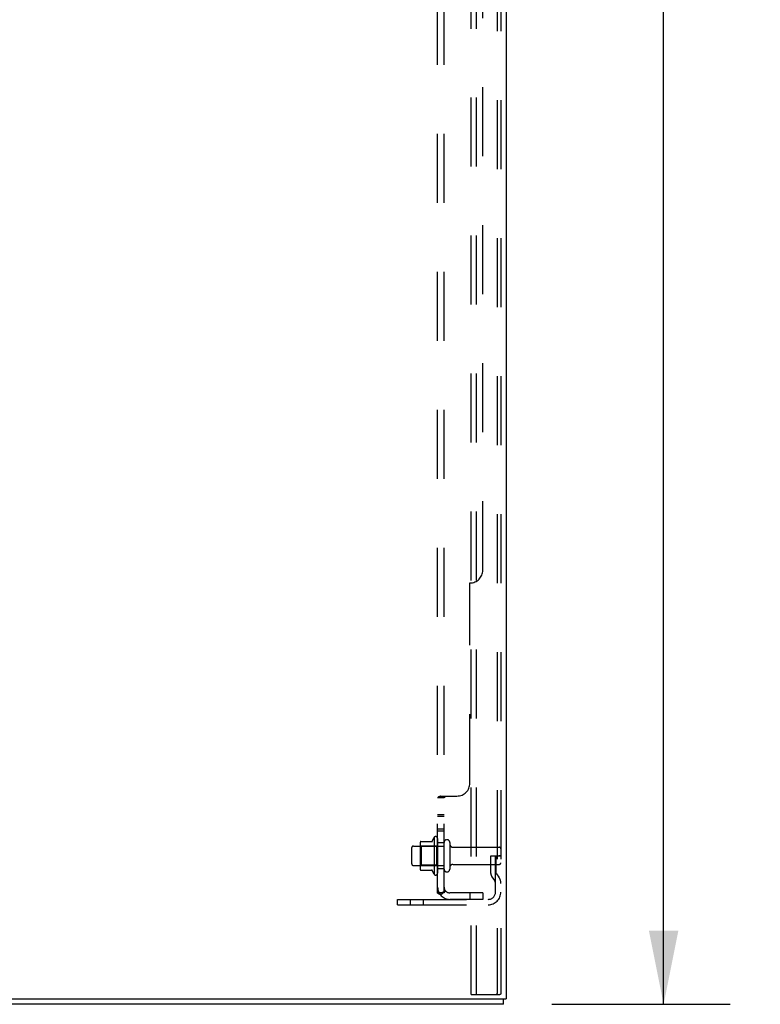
# Model space of a CAD drawing. Header units: inches. Extents: x 0 to 243, y 0 to 157.
# Tile 253 of 256: x 134 to 148, y 41 to 60. Entities that reach past the tile are written whole.
import ezdxf

# ---------------------------------------------------------------- set-up
doc = ezdxf.new("R2010")
doc.units = ezdxf.units.IN
doc.header["$LTSCALE"] = 13.357143
doc.header["$MEASUREMENT"] = 0
doc.linetypes.add('HIDDEN', pattern=[0.2, 0.1, -0.1])
doc.layers.get('0').update_dxf_attribs({"linetype": 'CONTINUOUS'})
for name, color, linetype in [('DEFAULT_2', 8, 'HIDDEN'), ('DIMENSIONS', 7, 'CONTINUOUS'), ('SUBPANEL', 7, 'CONTINUOUS')]:
    doc.layers.add(name, color=color, linetype=linetype)
doc.styles.get("Standard").update_dxf_attribs({"font": 'arial.ttf'})
doc.dimstyles.new('DIMSTYLE_1', dxfattribs={"dimtxt": 1.071429, "dimasz": 1.428571, "dimexe": 0.09, "dimexo": 0.07, "dimgap": 0.0375, "dimtad": 0, "dimtih": 1, "dimtoh": 1, "dimzin": 4, "dimdsep": 46, "dimtxsty": 'Standard', "dimblk": '_FILLED', "dimblk1": '_FILLED', "dimblk2": '_FILLED', "dimcen": 0.09, "dimadec": 3, "dimazin": 1, "dimtfac": 1, "dimtdec": 3, "dimtofl": 0, "dimtmove": 0, "dimatfit": 3, "dimldrblk": '_FILLED', "dimfxl": 0, "dimtolj": 1, "dimtzin": 4, "dimarcsym": 0})

# ---------------------------------------------------------------- blocks, each defined once
blk = doc.blocks.new('_FILLED')
at = {"color": 0, "linetype": 'ByBlock'}
blk.add_solid([(0, 0), (-1, 0.2), (-1, -0.2)], dxfattribs=at)
blk = doc.blocks.new('*D7')
at = {"layer": 'DIMENSIONS', "color": 2, "linetype": 'Continuous'}
for p, q in [((143.806, 117.836), (147.281, 117.836)), ((145.995, 117.836), (145.995, 81.487)), ((145.995, 41.071), (145.995, 77.737)), ((143.832, 41.071), (147.281, 41.071))]:
    blk.add_line(p, q, dxfattribs=at)
at = {"layer": 'DIMENSIONS', "color": 2, "linetype": 'Continuous', "xscale": 1.4285714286, "yscale": 1.4285714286, "zscale": 1.4285714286}
for p, rotation in [((145.995, 117.836), 90), ((145.995, 41.071), 270)]:
    blk.add_blockref('_FILLED', p, dxfattribs=dict(at, rotation=rotation))
at = {"layer": 'DIMENSIONS', "color": 2, "linetype": 'Continuous', "insert": (145.995, 80.951), "char_height": 1.0714, "width": 3.74403, "attachment_point": 2, "line_spacing_factor": 0.9}
blk.add_mtext('76.76\\PREF.', dxfattribs=at)

msp = doc.modelspace()

# ---------------------------------------------------------------- linework, layer by layer
at = {"color": 3, "linetype": 'Continuous'}
for p in [(142.947, 117.752), (124.947, 41.175)]:
    msp.add_line(p, (142.947, 41.175), dxfattribs=at)
at = {"color": 7, "linetype": 'Continuous'}
for q in [(142.895, 41.175), (124.999, 41.071)]:
    msp.add_line((142.895, 41.071), q, dxfattribs=at)
at = {"layer": 'DEFAULT_2', "color": 8, "linetype": 'HIDDEN'}
for p, q in [((142.268, 41.259), (142.268, 117.377)), ((142.372, 41.259), (142.372, 117.377)), ((142.77, 117.347), (142.77, 41.289)), ((142.843, 117.347), (142.843, 41.289)), ((141.293, 44.224), (141.521, 44.224)), ((141.548, 44.302), (141.548, 43.591)), ((141.618, 44.281), (141.618, 43.612)), ((141.118, 43.789), (141.118, 44.104)), ((141.148, 44.134), (141.743, 44.134)), ((141.282, 44.202), (141.282, 43.691)), ((141.302, 44.13), (141.282, 44.15)), ((141.598, 44.13), (141.302, 44.13)), ((141.302, 44.13), (141.302, 43.763)), ((141.598, 44.13), (141.618, 44.15)), ((141.598, 44.13), (141.598, 43.763)), ((141.743, 43.689), (141.743, 44.204)), ((141.853, 44.204), (141.853, 43.689)), ((141.916, 44.111), (142.813, 44.111)), ((142.649, 43.946), (142.739, 43.946)), ((142.649, 43.606), (142.649, 43.946)), ((142.739, 43.946), (142.843, 43.946)), ((142.739, 43.245), (142.739, 43.946)), ((142.753, 43.606), (142.753, 43.946)), ((142.843, 43.946), (142.804, 43.946)), ((141.148, 43.759), (141.743, 43.759)), ((141.302, 43.763), (141.282, 43.743)), ((141.293, 43.669), (141.521, 43.669)), ((141.598, 43.763), (141.302, 43.763)), ((141.598, 43.763), (141.618, 43.743)), ((141.916, 43.781), (142.813, 43.781)), ((142.753, 43.771), (142.649, 43.771)), ((142.671, 43.539), (142.72, 43.471)), ((142.755, 43.6), (142.804, 43.532)), ((140.843, 43.103), (142.597, 43.103)), ((140.843, 42.999), (140.843, 43.103)), ((141.09, 42.999), (141.09, 43.103)), ((141.346, 42.999), (141.346, 43.103)), ((140.843, 42.999), (142.597, 42.999)), ((142.268, 41.259), (142.749, 41.259)), ((142.749, 41.259), (142.822, 41.259))]:
    msp.add_line(p, q, dxfattribs=at)
for points in [[(142.77, 41.289), (142.769, 41.281), (142.767, 41.274), (142.764, 41.268), (142.759, 41.263), (142.754, 41.26), (142.749, 41.259)], [(142.843, 41.289), (142.843, 41.281), (142.841, 41.274), (142.837, 41.268), (142.833, 41.263), (142.828, 41.26), (142.822, 41.259)]]:
    msp.add_lwpolyline(points, dxfattribs=at)
for centre, radius, start, end in [((141.293, 44.214), 0.01, 90, 174.8062), ((141.502, 44.234), 0.01, 270, 336.0321), ((142.149, 43.946), 0.698, 149.3369, 156.0321), ((141.58, 44.281), 0.0384, 0, 145.5503), ((141.798, 44.204), 0.055, 0, 180), ((141.148, 44.104), 0.03, 90, 180), ((141.424, 44.202), 0.141, 174.7919, 180), ((141.916, 44.174), 0.0625, 180, 270), ((142.813, 44.081), 0.03, 0, 90), ((141.148, 43.789), 0.03, 180, 270), ((141.424, 43.691), 0.141, 180, 185.2081), ((141.293, 43.679), 0.01, 185.1938, 270), ((141.502, 43.659), 0.01, 23.9679, 90), ((142.149, 43.946), 0.698, 203.9679, 210.6631), ((141.798, 43.689), 0.055, 180, 360), ((141.916, 43.719), 0.0625, 90, 180), ((142.813, 43.811), 0.03, 270, 360), ((141.58, 43.612), 0.0384, 214.4497, 360), ((142.763, 43.606), 0.114, 180, 215.7539), ((142.635, 43.411), 0.104, 0, 35.7539), ((142.763, 43.606), 0.01, 180, 215.7539), ((142.635, 43.411), 0.208, 0, 35.7539), ((142.597, 43.245), 0.246, 270, 360), ((142.597, 43.245), 0.142, 270, 360)]:
    msp.add_arc(centre, radius, start, end, dxfattribs=at)
at = {"layer": 'SUBPANEL', "color": 8, "linetype": 'HIDDEN'}
for p, q in [((141.618, 43.228), (141.618, 110.915)), ((141.743, 43.228), (141.743, 110.915)), ((142.493, 49.478), (142.493, 104.665)), ((142.243, 45.353), (142.243, 49.228)), ((141.743, 45.067), (141.618, 45.067)), ((141.672, 45.103), (141.993, 45.103)), ((141.743, 44.742), (141.618, 44.742)), ((141.743, 44.706), (141.618, 44.706)), ((141.743, 44.461), (141.618, 44.461)), ((141.743, 44.425), (141.618, 44.425)), ((141.743, 44.196), (141.618, 44.196)), ((141.743, 43.696), (141.618, 43.696)), ((141.743, 43.228), (141.618, 43.228)), ((141.672, 43.189), (141.769, 43.269)), ((142.493, 43.228), (141.855, 43.228)), ((142.493, 43.103), (141.855, 43.103)), ((142.243, 43.228), (142.243, 43.103)), ((142.493, 43.228), (142.493, 43.103))]:
    msp.add_line(p, q, dxfattribs=at)
for points in [[(141.638, 45.086), (141.634, 45.084), (141.632, 45.083), (141.629, 45.081), (141.626, 45.079), (141.624, 45.077), (141.622, 45.075), (141.62, 45.074), (141.619, 45.072), (141.619, 45.07), (141.618, 45.069), (141.618, 45.067)], [(141.632, 45.083), (141.629, 45.081), (141.626, 45.079), (141.624, 45.077), (141.622, 45.075), (141.62, 45.074), (141.619, 45.072), (141.619, 45.07), (141.618, 45.069), (141.618, 45.067)], [(141.644, 45.089), (141.641, 45.087), (141.638, 45.086)], [(141.672, 45.103), (141.67, 45.101), (141.668, 45.1), (141.665, 45.098), (141.662, 45.096), (141.659, 45.095), (141.655, 45.093), (141.652, 45.092), (141.644, 45.089)], [(141.672, 45.103), (141.67, 45.101), (141.668, 45.1), (141.665, 45.098), (141.662, 45.096)], [(141.758, 45.083), (141.754, 45.08), (141.752, 45.079), (141.75, 45.078), (141.748, 45.076), (141.747, 45.075), (141.746, 45.073), (141.745, 45.072), (141.744, 45.07), (141.744, 45.069), (141.743, 45.067)], [(141.745, 45.072), (141.744, 45.07), (141.744, 45.069), (141.743, 45.067)], [(141.75, 45.078), (141.748, 45.076), (141.747, 45.075), (141.746, 45.073)], [(141.769, 45.103), (141.769, 45.101), (141.769, 45.099), (141.769, 45.098), (141.769, 45.096), (141.769, 45.094), (141.768, 45.093), (141.767, 45.091), (141.766, 45.09), (141.765, 45.088), (141.763, 45.087), (141.761, 45.086), (141.76, 45.084), (141.758, 45.083)], [(141.765, 45.088), (141.763, 45.087), (141.761, 45.086), (141.76, 45.084)], [(141.769, 45.096), (141.769, 45.094), (141.768, 45.093), (141.767, 45.091), (141.766, 45.09)], [(141.769, 45.103), (141.769, 45.101), (141.769, 45.099), (141.769, 45.098)], [(141.648, 43.204), (141.641, 43.207), (141.638, 43.209), (141.634, 43.211), (141.632, 43.212), (141.629, 43.214), (141.626, 43.215), (141.624, 43.217), (141.622, 43.219), (141.62, 43.221), (141.619, 43.223), (141.619, 43.225), (141.618, 43.226), (141.618, 43.228)], [(141.672, 43.189), (141.67, 43.191), (141.668, 43.193), (141.665, 43.196), (141.662, 43.197), (141.659, 43.199), (141.655, 43.201), (141.652, 43.203), (141.648, 43.204)], [(141.747, 43.251), (141.747, 43.251), (141.747, 43.251), (141.747, 43.25), (141.747, 43.25), (141.746, 43.25), (141.746, 43.25), (141.745, 43.249), (141.745, 43.249), (141.744, 43.249), (141.743, 43.248), (141.743, 43.248), (141.742, 43.248), (141.742, 43.247), (141.741, 43.247), (141.74, 43.247), (141.74, 43.246), (141.739, 43.246), (141.738, 43.246), (141.738, 43.245), (141.737, 43.245), (141.736, 43.244), (141.735, 43.244), (141.735, 43.244), (141.734, 43.243), (141.733, 43.243), (141.732, 43.243), (141.731, 43.242), (141.731, 43.242), (141.73, 43.241), (141.729, 43.241), (141.728, 43.241), (141.727, 43.24), (141.726, 43.24), (141.725, 43.24), (141.725, 43.239), (141.724, 43.239), (141.723, 43.238), (141.722, 43.238), (141.721, 43.238), (141.72, 43.237), (141.719, 43.237), (141.718, 43.237), (141.717, 43.236), (141.716, 43.236), (141.714, 43.235), (141.713, 43.235), (141.712, 43.235), (141.711, 43.234), (141.71, 43.234), (141.709, 43.234), (141.708, 43.233), (141.707, 43.233), (141.706, 43.232), (141.704, 43.232), (141.703, 43.232), (141.702, 43.232), (141.701, 43.231), (141.7, 43.231), (141.699, 43.231), (141.698, 43.23), (141.697, 43.23), (141.696, 43.23), (141.695, 43.23), (141.694, 43.229), (141.693, 43.229), (141.692, 43.229), (141.691, 43.229), (141.69, 43.229), (141.689, 43.228), (141.688, 43.228), (141.687, 43.228), (141.687, 43.228), (141.686, 43.228), (141.685, 43.228), (141.685, 43.228), (141.684, 43.228), (141.684, 43.228)], [(141.684, 43.228), (141.684, 43.228), (141.684, 43.228), (141.684, 43.228), (141.684, 43.228), (141.684, 43.228), (141.684, 43.228), (141.685, 43.228), (141.685, 43.228), (141.686, 43.228), (141.686, 43.228), (141.687, 43.228)], [(141.761, 43.255), (141.758, 43.251), (141.756, 43.249), (141.754, 43.247), (141.752, 43.245), (141.75, 43.242), (141.748, 43.24), (141.747, 43.238), (141.746, 43.235), (141.745, 43.233), (141.744, 43.231), (141.744, 43.229), (141.743, 43.228)], [(141.744, 43.248), (141.744, 43.248), (141.745, 43.249), (141.745, 43.249), (141.746, 43.249), (141.746, 43.25), (141.746, 43.25), (141.747, 43.25), (141.747, 43.25), (141.747, 43.251), (141.747, 43.251), (141.747, 43.251)], [(141.769, 43.269), (141.769, 43.268), (141.769, 43.267), (141.769, 43.266), (141.769, 43.265), (141.769, 43.264), (141.768, 43.263), (141.767, 43.262), (141.766, 43.26), (141.765, 43.259), (141.763, 43.257), (141.761, 43.255)]]:
    msp.add_lwpolyline(points, dxfattribs=at)
for centre, radius, start, end in [((142.243, 49.478), 0.25, 270, 360), ((141.993, 45.353), 0.25, 270, 360), ((141.855, 43.34), 0.237, 180, 270), ((141.855, 43.34), 0.112, 180, 270)]:
    msp.add_arc(centre, radius, start, end, dxfattribs=at)

# ---------------------------------------------------------------- dimensions: what is measured, and where the dimension line sits
at = {"layer": 'DIMENSIONS', "color": 2, "linetype": 'Continuous'}
dim = msp.add_linear_dim(base=(145.9948, 117.8356), p1=(143.7624, 41.0714), p2=(143.7364, 117.8356), angle=90, text='<>\\PREF.', dimstyle='DIMSTYLE_1', dxfattribs=at)
dim.commit()
dim.dimension.update_dxf_attribs({"geometry": '*D7', "text_midpoint": (145.9948, 79.6116), "dimtype": 160})

doc.saveas('drawing.dxf')
